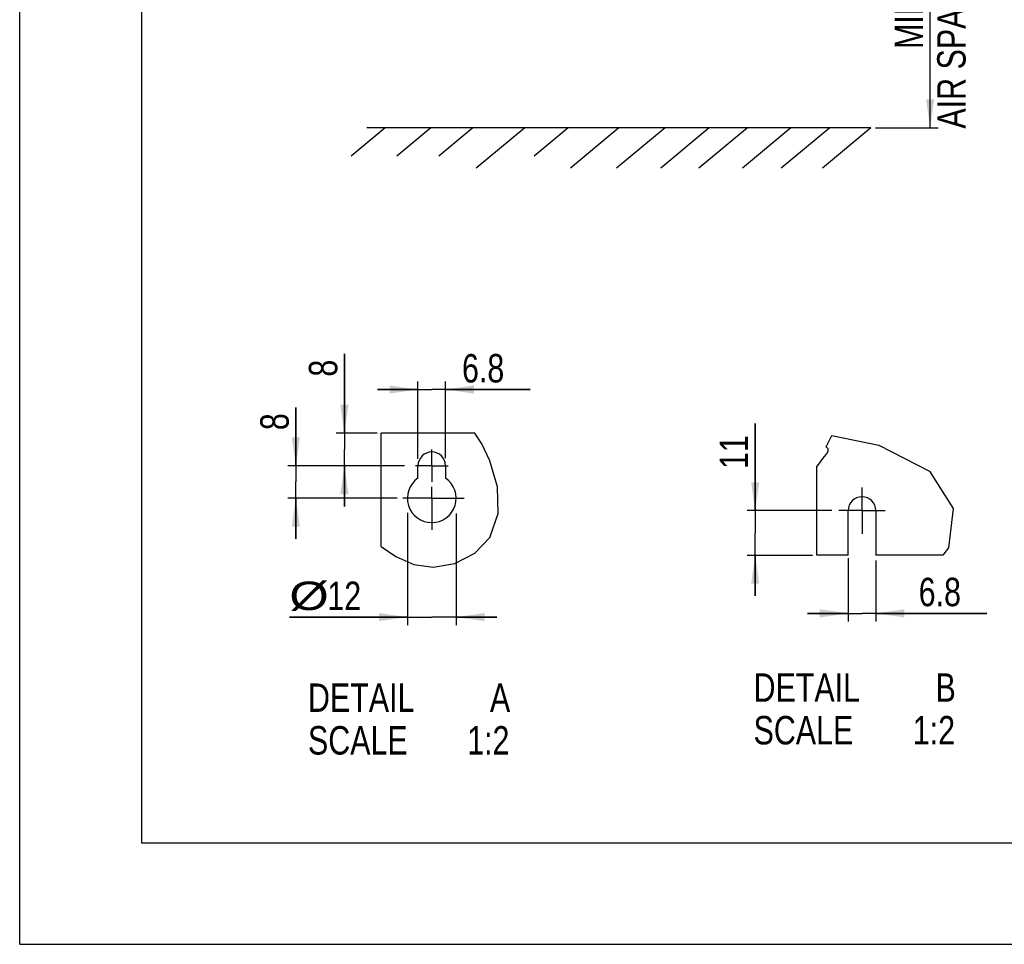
# Model space of a CAD drawing. Extents: x 0 to 420, y 0 to 297.
# Tile 1 of 37: x 0 to 121, y 0 to 114. Entities that reach past the tile are written whole.
import ezdxf

# ---------------------------------------------------------------- set-up
doc = ezdxf.new("R2010")
doc.units = 0
doc.header["$LTSCALE"] = 23.1
doc.linetypes.add('CENTER', pattern=[0.6, 0.375, -0.075, 0.075, -0.075])
doc.layers.get('0').update_dxf_attribs({"linetype": 'CONTINUOUS'})
doc.layers.add('DEFAULT_1', color=7, linetype='CENTER')
doc.styles.get("Standard").update_dxf_attribs({"font": 'txt', "width": 0.8})
doc.dimstyles.get("Standard").update_dxf_attribs({"dimtxt": 2.5, "dimasz": 2.5, "dimexe": 1.25, "dimexo": 0.625, "dimtad": 1, "dimcen": 2.5, "dimazin": 3, "dimtfac": 1, "dimtmove": 0, "dimatfit": 3})

# ---------------------------------------------------------------- blocks, each defined once
blk = doc.blocks.new('_FILLED')
at = {"color": 0, "linetype": 'BYBLOCK'}
blk.add_solid([(0, 0), (-1, 0.143), (-1, -0.143)], dxfattribs=at)
blk = doc.blocks.new('*D0')
at = {"color": 2, "linetype": 'CONTINUOUS'}
for p, q in [((94.35, 140.51), (113.08, 140.51)), ((112.08, 140.51), (112.08, 120.52)), ((112.08, 100.52), (112.08, 120.52)), ((105.37, 100.52), (113.08, 100.52))]:
    blk.add_line(p, q, dxfattribs=at)
at = {"color": 2, "linetype": 'CONTINUOUS', "xscale": 3.5, "yscale": 3.5, "zscale": 3.5}
for p, rotation in [((112.08, 140.51), 90), ((112.08, 100.52), 270)]:
    blk.add_blockref('_FILLED', p, dxfattribs=dict(at, rotation=rotation))
at = {"color": 5, "linetype": 'CONTINUOUS', "width": 0.8}
for s, p in [('AIR SPACE INLET', (116.45, 100.41)), ('200', (111.2, 121.41)), ('MIN ', (111.2, 110.21))]:
    blk.add_text(s, height=3.5, rotation=90, dxfattribs=at).set_placement(p)
blk = doc.blocks.new('*D4')
at = {"color": 2, "linetype": 'CONTINUOUS'}
for p, q in [((33.99, 58.91), (33.99, 66.09)), ((33.99, 66.09), (33.99, 56.91)), ((47.39, 58.91), (32.99, 58.91)), ((33.99, 49.91), (33.99, 56.91)), ((46.47, 54.91), (32.99, 54.91)), ((33.99, 54.91), (33.99, 49.91))]:
    blk.add_line(p, q, dxfattribs=at)
at = {"color": 2, "linetype": 'CONTINUOUS', "xscale": 3.5, "yscale": 3.5, "zscale": 3.5}
for p, rotation in [((33.99, 58.91), 270), ((33.99, 54.91), 90)]:
    blk.add_blockref('_FILLED', p, dxfattribs=dict(at, rotation=rotation))
at = {"color": 5, "linetype": 'CONTINUOUS', "width": 0.8}
blk.add_text('8', height=3.5, rotation=90, dxfattribs=at).set_placement((33.12, 63.29))
blk = doc.blocks.new('*D5')
at = {"color": 2, "linetype": 'CONTINUOUS'}
for p, q in [((47.73, 53.1), (47.73, 39.28)), ((53.73, 53.04), (53.73, 39.28)), ((47.73, 40.28), (33.2, 40.28)), ((33.2, 40.28), (50.73, 40.28)), ((58.73, 40.28), (50.73, 40.28)), ((53.73, 40.28), (58.73, 40.28))]:
    blk.add_line(p, q, dxfattribs=at)
at = {"color": 2, "linetype": 'CONTINUOUS', "xscale": 3.5, "yscale": 3.5, "zscale": 3.5}
blk.add_blockref('_FILLED', (47.73, 40.28), dxfattribs=at)
at = {"color": 2, "linetype": 'CONTINUOUS', "xscale": 3.5, "yscale": 3.5, "zscale": 3.5, "rotation": 180}
blk.add_blockref('_FILLED', (53.73, 40.28), dxfattribs=at)
at = {"color": 5, "linetype": 'CONTINUOUS'}
for s, width, p in [('%%c', 1.333333, (33.2, 41.15)), ('12', 0.8, (37.87, 41.15))]:
    blk.add_text(s, height=3.5, dxfattribs=dict(at, width=width)).set_placement(p)
blk = doc.blocks.new('*D6')
at = {"color": 2, "linetype": 'CONTINUOUS'}
for p, q in [((90.54, 53.38), (90.54, 64.1)), ((90.54, 64.1), (90.54, 50.63)), ((99.97, 53.38), (89.54, 53.38)), ((90.54, 42.88), (90.54, 50.63)), ((97.6, 47.88), (89.54, 47.88)), ((90.54, 47.88), (90.54, 42.88))]:
    blk.add_line(p, q, dxfattribs=at)
at = {"color": 2, "linetype": 'CONTINUOUS', "xscale": 3.5, "yscale": 3.5, "zscale": 3.5}
for p, rotation in [((90.54, 53.38), 270), ((90.54, 47.88), 90)]:
    blk.add_blockref('_FILLED', p, dxfattribs=dict(at, rotation=rotation))
at = {"color": 5, "linetype": 'CONTINUOUS', "width": 0.8}
blk.add_text('11', height=3.5, rotation=90, dxfattribs=at).set_placement((89.67, 58.5))
blk = doc.blocks.new('*D10')
at = {"color": 2, "linetype": 'CONTINUOUS'}
for p, q in [((49.03, 59.77), (49.03, 69.29)), ((52.43, 59.83), (52.43, 69.29)), ((49.03, 68.29), (44.03, 68.29)), ((44.03, 68.29), (50.73, 68.29)), ((62.85, 68.29), (50.73, 68.29)), ((52.43, 68.29), (62.85, 68.29))]:
    blk.add_line(p, q, dxfattribs=at)
at = {"color": 2, "linetype": 'CONTINUOUS', "xscale": 3.5, "yscale": 3.5, "zscale": 3.5}
blk.add_blockref('_FILLED', (49.03, 68.29), dxfattribs=at)
at = {"color": 2, "linetype": 'CONTINUOUS', "xscale": 3.5, "yscale": 3.5, "zscale": 3.5, "rotation": 180}
blk.add_blockref('_FILLED', (52.43, 68.29), dxfattribs=at)
at = {"color": 5, "linetype": 'CONTINUOUS', "width": 0.8}
blk.add_text('6.8', height=3.5, dxfattribs=at).set_placement((54.45, 69.16))
blk = doc.blocks.new('*D11')
at = {"color": 2, "linetype": 'CONTINUOUS'}
for p, q in [((39.97, 62.91), (39.97, 72.68)), ((39.97, 72.68), (39.97, 60.91)), ((44.01, 62.91), (38.97, 62.91)), ((39.97, 53.91), (39.97, 60.91)), ((47.21, 58.91), (38.97, 58.91)), ((39.97, 58.91), (39.97, 53.91))]:
    blk.add_line(p, q, dxfattribs=at)
at = {"color": 2, "linetype": 'CONTINUOUS', "xscale": 3.5, "yscale": 3.5, "zscale": 3.5}
for p, rotation in [((39.97, 62.91), 270), ((39.97, 58.91), 90)]:
    blk.add_blockref('_FILLED', p, dxfattribs=dict(at, rotation=rotation))
at = {"color": 5, "linetype": 'CONTINUOUS', "width": 0.8}
blk.add_text('8', height=3.5, rotation=90, dxfattribs=at).set_placement((39.1, 69.88))
blk = doc.blocks.new('*D12')
at = {"color": 2, "linetype": 'CONTINUOUS'}
for p, q in [((102, 47.54), (102, 39.74)), ((105.4, 47.23), (105.4, 39.74)), ((102, 40.74), (97, 40.74)), ((97, 40.74), (103.7, 40.74)), ((119.07, 40.74), (103.7, 40.74)), ((105.4, 40.74), (119.07, 40.74))]:
    blk.add_line(p, q, dxfattribs=at)
at = {"color": 2, "linetype": 'CONTINUOUS', "xscale": 3.5, "yscale": 3.5, "zscale": 3.5}
blk.add_blockref('_FILLED', (102, 40.74), dxfattribs=at)
at = {"color": 2, "linetype": 'CONTINUOUS', "xscale": 3.5, "yscale": 3.5, "zscale": 3.5, "rotation": 180}
blk.add_blockref('_FILLED', (105.4, 40.74), dxfattribs=at)
at = {"color": 5, "linetype": 'CONTINUOUS', "width": 0.8}
blk.add_text('6.8', height=3.5, dxfattribs=at).set_placement((110.67, 41.62))

msp = doc.modelspace()

# ---------------------------------------------------------------- linework, layer by layer
at = {"color": 7, "linetype": 'CONTINUOUS'}
for p, q in [((0, 0), (0, 297)), ((15, 284.5), (15, 12.5)), ((44.991, 100.523), (40.797, 97.004)), ((104.775, 100.523), (42.728, 100.523)), ((50.624, 100.523), (46.43, 97.004)), ((55.787, 100.523), (51.593, 97.004)), ((62.17, 100.523), (56.211, 95.523)), ((67.52, 100.523), (63.326, 97.004)), ((73.752, 100.523), (67.793, 95.523)), ((79.442, 100.523), (73.483, 95.523)), ((84.886, 100.523), (78.928, 95.523)), ((89.58, 100.523), (83.621, 95.523)), ((94.93, 100.523), (88.972, 95.523)), ((99.718, 100.523), (93.759, 95.523)), ((104.775, 100.523), (98.816, 95.523)), ((44.482, 48.953), (44.482, 62.91)), ((56.05, 62.91), (44.482, 62.91)), ((49.032, 57.382), (49.032, 58.91)), ((52.432, 58.91), (52.432, 57.382)), ((98.131, 47.882), (98.131, 58.793)), ((101.995, 47.882), (101.995, 53.382)), ((105.395, 53.382), (105.395, 47.882)), ((101.995, 47.882), (98.131, 47.882)), ((113.642, 47.882), (105.395, 47.882)), ((15, 12.5), (405, 12.5)), ((0, 0), (420, 0))]:
    msp.add_line(p, q, dxfattribs=at)
at = {"color": 2, "linetype": 'CONTINUOUS'}
for p, q in [((56.879, 61.624), (56.05, 62.91)), ((99.271, 61.24), (99.959, 62.637)), ((99.959, 62.637), (105.776, 61.434)), ((57.893, 59.519), (56.879, 61.624)), ((99.365, 61.16), (99.271, 61.24)), ((99.33, 60.346), (99.536, 60.684)), ((99.453, 61.077), (99.365, 61.16)), ((99.52, 60.99), (99.453, 61.077)), ((99.536, 60.684), (99.52, 60.99)), ((105.776, 61.434), (112.004, 58.243)), ((58.815, 56.297), (57.893, 59.519)), ((98.131, 58.793), (99.021, 59.991)), ((99.021, 59.991), (99.33, 60.346)), ((112.004, 58.243), (114.899, 53.654)), ((58.919, 53.014), (58.815, 56.297)), ((114.899, 53.654), (114.342, 48.809)), ((57.893, 50.07), (58.919, 53.014)), ((56.037, 48.143), (57.893, 50.07)), ((44.482, 48.953), (46.291, 47.742)), ((114.342, 48.809), (113.642, 47.882)), ((46.291, 47.742), (48.52, 46.769)), ((53.567, 46.876), (56.037, 48.143)), ((48.52, 46.769), (50.883, 46.413)), ((50.883, 46.413), (53.567, 46.876))]:
    msp.add_line(p, q, dxfattribs=at)
at = {"color": 7, "linetype": 'CONTINUOUS'}
for centre, radius, start, end in [((50.732, 58.91), 1.7, 0, 180), ((50.732, 54.91), 3, 124.51811, 55.48189), ((103.695, 53.382), 1.7, 0, 180)]:
    msp.add_arc(centre, radius, start, end, dxfattribs=at)
at = {"layer": 'DEFAULT_1', "color": 7, "linetype": 'CENTER'}
for p, q in [((50.732, 58.91), (50.732, 60.91)), ((50.732, 58.91), (48.732, 58.91)), ((50.732, 58.91), (50.732, 56.92)), ((50.732, 58.91), (52.732, 58.91)), ((50.732, 54.91), (50.732, 56.321)), ((103.695, 53.382), (103.695, 56.25)), ((50.732, 54.91), (47.159, 54.91)), ((50.732, 54.91), (50.732, 51.028)), ((50.732, 54.91), (54.699, 54.91)), ((103.695, 53.382), (100.828, 53.382)), ((103.695, 53.382), (103.695, 50.515)), ((103.695, 53.382), (106.563, 53.382))]:
    msp.add_line(p, q, dxfattribs=at)

# ---------------------------------------------------------------- texts
at = {"color": 5, "linetype": 'CONTINUOUS', "width": 0.8}
for s, p in [('DETAIL  ', (90.343, 29.856)), ('B', (112.743, 29.856)), ('DETAIL  ', (35.49, 28.609)), ('A', (57.89, 28.609)), ('SCALE  ', (90.343, 24.606)), ('1:2', (109.943, 24.606)), ('SCALE  ', (35.49, 23.359)), ('1:2', (55.09, 23.359))]:
    msp.add_text(s, height=3.5, dxfattribs=at).set_placement(p)

# ---------------------------------------------------------------- dimensions: what is measured, and where the dimension line sits
at = {"color": 2, "linetype": 'CONTINUOUS'}
for base, p1, p2, angle, picture, middle in [((112.077, 140.507), (105.368, 100.523), (94.352, 140.507), 90, '*D0', (112.077, 121.414)), ((39.973, 58.91), (44.01, 62.91), (47.208, 58.91), 270, '*D11', (37.348, 71.28)), ((49.032, 68.289), (52.432, 59.834), (49.032, 59.771), 180, '*D10', (58.65, 70.914)), ((33.993, 58.91), (46.467, 54.91), (47.392, 58.91), 90, '*D4', (31.368, 64.688)), ((90.544, 53.382), (97.597, 47.882), (99.97, 53.382), 90, '*D6', (87.919, 61.303)), ((47.732, 40.279), (53.732, 53.037), (47.732, 53.1), 180, '*D5', (38.332, 42.904))]:
    dim = msp.add_linear_dim(base=base, p1=p1, p2=p2, angle=angle, dimstyle='Standard', dxfattribs=at)
    dim.commit()
    dim.dimension.update_dxf_attribs({"geometry": picture, "text_midpoint": middle, "dimtype": 128})
dim = msp.add_linear_dim(base=(105.395, 40.742), p1=(101.995, 47.542), p2=(105.395, 47.23), dimstyle='Standard', dxfattribs=at)
dim.commit()
dim.dimension.update_dxf_attribs({"geometry": '*D12', "text_midpoint": (114.868, 43.367), "dimtype": 128})

doc.saveas('drawing.dxf')
